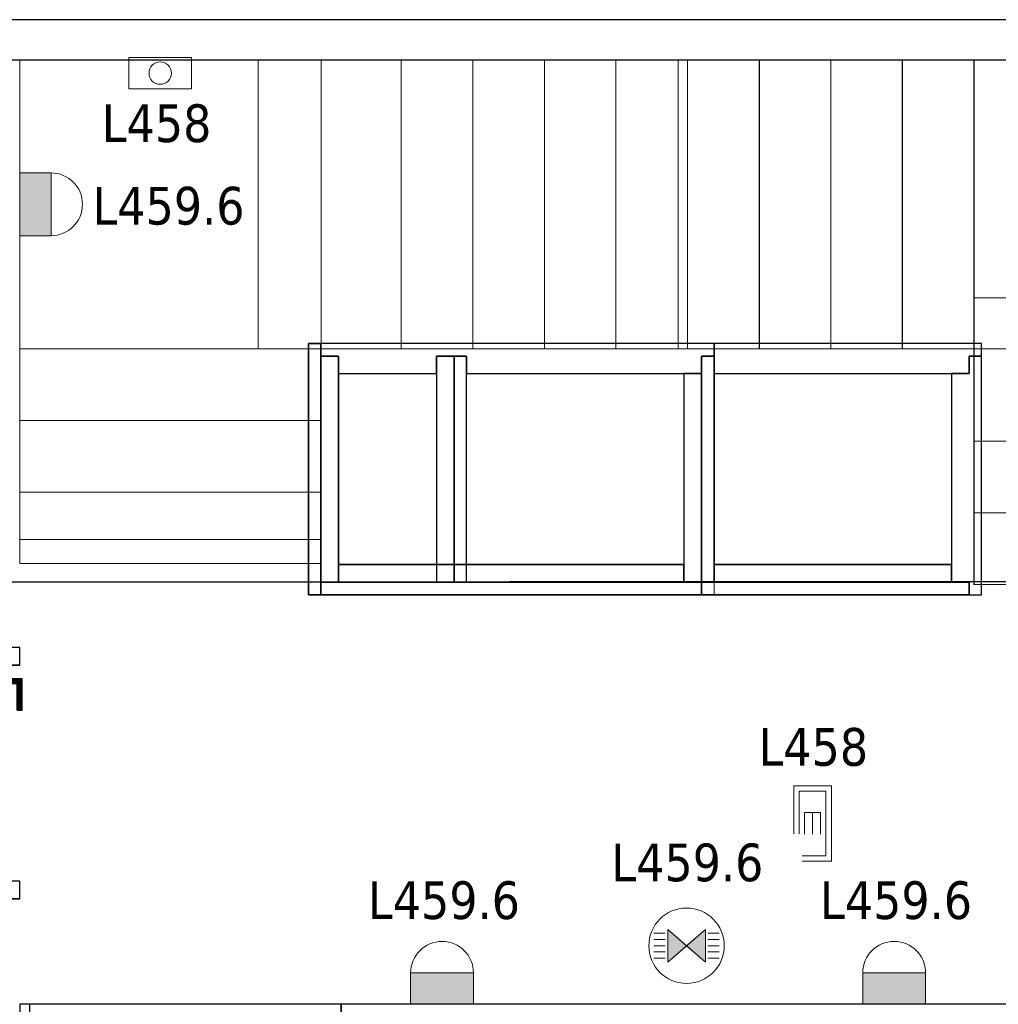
# Model space of a CAD drawing. Header units: metres. Extents: x 397.7 to 427.5, y 12.7 to 28.4.
# Tile 124 of 133: x 410.8 to 414.7, y 24.3 to 28.2. Entities that reach past the tile are written whole.
import ezdxf

# ---------------------------------------------------------------- set-up
doc = ezdxf.new("R2010")
doc.units = ezdxf.units.M
doc.layers.add('01_CARPINTERIA', color=5, linetype='Continuous', lineweight=25, true_color=0x0000ff)
doc.layers.add('01_SUELOS', color=7, linetype='Continuous', lineweight=25, true_color=0x007f00)
for name, color, linetype, lineweight in [('A-DETL-GENF-OTLN', 7, 'Continuous', 18), ('A-WALL-____-MCUT', 7, 'Continuous', 25), ('A-WALL-____-OTLN', 7, 'Continuous', 25), ('E-LITE-____-IDEN', 7, 'Continuous', 30), ('E-LITE-EQPM-IDEN', 7, 'Continuous', 30), ('S-STRS-____-MCUT', 7, 'Continuous', 18), ('S-STRS-____-OTLN', 7, 'Continuous', 18)]:
    doc.layers.add(name, color=color, linetype=linetype, lineweight=lineweight)
doc.styles.add('Tahoma_4', font='tahoma.ttf', dxfattribs={"height": 0.15})

# ---------------------------------------------------------------- blocks, each defined once
blk = doc.blocks.new('Family - Evans P4-153951-07_ENLLUMENAT_P4')
at = {"layer": 'A-WALL-____-MCUT', "color": 253, "true_color": 0xaaaaaa}
for p, q in [((5.34, 0.15), (0, 0.15)), ((0, 0.15), (0, 0)), ((5.34, 0), (5.34, 0.15)), ((6.58, 0.15), (6.58, 0)), ((6.62, 0.15), (6.58, 0.15)), ((6.62, 0), (6.62, 0.15)), ((0, 0), (5.34, 0)), ((6.58, 0), (6.62, 0))]:
    blk.add_line(p, q, dxfattribs=at)
at = {"layer": 'A-WALL-____-OTLN', "color": 253, "true_color": 0xaaaaaa}
for p, q in [((6.62, 0.15), (0, 0.15)), ((0, 0.15), (0, 0)), ((6.58, 0.15), (5.34, 0.15)), ((5.34, 0.15), (5.34, 0)), ((6.58, 0.15), (6.58, 0)), ((6.62, 0), (6.62, 0.15)), ((0, 0), (6.62, 0)), ((5.34, 0), (6.58, 0))]:
    blk.add_line(p, q, dxfattribs=at)
at = {"layer": 'A-WALL-____-OTLN', "color": 253, "lineweight": 18, "true_color": 0xaaaaaa}
blk.add_line((0, 0), (6.62, 0), dxfattribs=at)
blk = doc.blocks.new('Family - Evans P4-154228-07_ENLLUMENAT_P4')
at = {"layer": 'A-WALL-____-MCUT', "color": 253, "true_color": 0xaaaaaa}
for p, q in [((25.5877, 0.16), (0.0332, 0.16)), ((0, 0), (25.556, 0))]:
    blk.add_line(p, q, dxfattribs=at)
at = {"layer": 'A-WALL-____-OTLN', "color": 253, "true_color": 0xaaaaaa}
for p, q in [((25.5877, 0.16), (0.0332, 0.16)), ((0, 0), (25.556, 0))]:
    blk.add_line(p, q, dxfattribs=at)
at = {"layer": 'A-WALL-____-OTLN', "color": 253, "lineweight": 18, "true_color": 0xaaaaaa}
blk.add_line((0, 0), (25.556, 0), dxfattribs=at)
blk = doc.blocks.new('Family - Escala P4-154404-07_ENLLUMENAT_P4')
at = {"layer": 'S-STRS-____-MCUT', "color": 253, "true_color": 0xaaaaaa}
for p, q in [((2.6211, 1.6126), (2.6211, 2.0879)), ((2.6211, 2.0879), (2.8077, 2.0879)), ((2.8077, 2.0879), (2.8382, 2.0879)), ((2.8382, 2.0879), (2.8805, 2.0879)), ((2.8805, 2.0879), (2.9431, 2.0879)), ((2.9431, 2.0879), (2.944, 2.0879)), ((3.229, 2.0879), (2.944, 2.0879)), ((2.944, 2.0879), (2.944, 0.9379)), ((2.944, 2.0879), (2.944, 0.9417)), ((3.229, 0.9379), (3.229, 2.0879)), ((2.6211, 0.9379), (2.6211, 1.6126)), ((2.944, 0.9417), (2.944, 0.9379)), ((2.8077, 0.9379), (2.6211, 0.9379)), ((2.8382, 0.9379), (2.8077, 0.9379)), ((2.8805, 0.9379), (2.8382, 0.9379)), ((2.9431, 0.9379), (2.8805, 0.9379)), ((2.944, 0.9379), (2.9431, 0.9379)), ((2.944, 0.9379), (3.229, 0.9379))]:
    blk.add_line(p, q, dxfattribs=at)
at = {"layer": 'S-STRS-____-OTLN', "color": 253, "true_color": 0xaaaaaa}
for p, q in [((3.7989, 2.0879), (2.6211, 2.0879)), ((2.6211, 1.6126), (2.6211, 2.0879)), ((3.7989, 2.0879), (2.6211, 2.0879)), ((2.8077, 2.0879), (2.6211, 2.0879)), ((2.8382, 2.0879), (2.8077, 2.0879)), ((2.8805, 2.0879), (2.8382, 2.0879)), ((2.9431, 2.0879), (2.8805, 2.0879)), ((2.9431, 2.0879), (2.944, 2.0879)), ((3.229, 2.0879), (2.944, 2.0879)), ((2.944, 2.0879), (2.944, 0.9379)), ((2.944, 2.0879), (2.944, 0.9379)), ((2.944, 0.9417), (2.944, 2.0879)), ((2.944, 2.0879), (3.229, 2.0879)), ((2.944, 2.0879), (2.944, 0.9379)), ((2.944, 2.0879), (3.229, 2.0879)), ((3.229, 0.9379), (3.229, 2.0879)), ((3.514, 2.0879), (3.229, 2.0879)), ((3.229, 2.0879), (3.514, 2.0879)), ((3.229, 2.0879), (3.229, 0.9379)), ((3.229, 0.9379), (3.229, 2.0879)), ((3.229, 0.9379), (3.229, 2.0879)), ((3.514, 2.0879), (3.229, 2.0879)), ((3.229, 0.9379), (3.229, 2.0879)), ((3.229, 2.0879), (3.229, 0.9379)), ((3.229, 2.0879), (3.514, 2.0879)), ((3.229, 2.0879), (3.229, 0.9379)), ((3.799, 2.0879), (3.514, 2.0879)), ((3.514, 2.0879), (3.799, 2.0879)), ((3.514, 2.0879), (3.514, 0.9379)), ((3.514, 0.9379), (3.514, 2.0879)), ((3.514, 0.9379), (3.514, 2.0879)), ((3.514, 2.0879), (3.514, 0.9379)), ((3.514, 2.0879), (3.799, 2.0879)), ((3.514, 0.9379), (3.514, 2.0879)), ((3.514, 0.9379), (3.514, 2.0879)), ((3.514, 2.0879), (3.514, 0.9379)), ((3.514, 2.0879), (3.799, 2.0879)), ((3.514, 2.0879), (3.514, 0.9379)), ((3.7989, 0.9379), (3.7989, 2.0879)), ((3.799, 2.0879), (3.7989, 2.0879)), ((3.7989, 0.9379), (3.7989, 2.0879)), ((3.7989, 2.0879), (3.799, 2.0879)), ((4.9492, 2.0879), (3.799, 2.0879)), ((3.799, 2.0879), (4.9492, 2.0879)), ((3.799, 2.0879), (3.799, 0.9379)), ((3.799, 0.9379), (3.799, 2.0879)), ((4.9492, 2.0879), (3.799, 2.0879)), ((3.799, 2.0879), (4.9492, 2.0879)), ((3.799, 2.0879), (3.799, 0.9379)), ((3.799, 0.9379), (3.799, 2.0879)), ((3.799, 0.9379), (3.799, 2.0879)), ((3.799, 2.0879), (3.799, 0.9379)), ((3.799, 2.0879), (3.799, 0.9379)), ((3.799, 0.9379), (3.799, 2.0879)), ((3.799, 0.9379), (3.799, 2.0879)), ((3.799, 2.0879), (3.799, 0.9379)), ((4.949, 0.9378), (4.9492, 2.0879)), ((4.9492, 2.0879), (4.949, 0.9378)), ((4.949, 0.9378), (4.9492, 2.0879)), ((4.9492, 2.0879), (4.949, 0.9378)), ((2.6211, 1.6126), (2.6211, 0.9379)), ((3.7991, 1.1403), (3.7989, 0.0002)), ((3.799, 0.9379), (3.7991, 1.1403)), ((3.7991, 1.1403), (4.9491, 1.1401)), ((4.9489, 0), (4.9491, 1.1401)), ((4.9491, 1.1401), (4.949, 0.9378)), ((2.944, 0.9417), (2.944, 0.9379)), ((3.7989, 0.9379), (2.6211, 0.9379)), ((3.7989, 0.9379), (2.6211, 0.9379)), ((2.8077, 0.9379), (2.6211, 0.9379)), ((2.8382, 0.9379), (2.8077, 0.9379)), ((2.8382, 0.9379), (2.8805, 0.9379)), ((2.8805, 0.9379), (2.9431, 0.9379)), ((2.9431, 0.9379), (2.944, 0.9379)), ((2.944, 0.9379), (3.229, 0.9379)), ((2.944, 0.9379), (3.229, 0.9379)), ((3.229, 0.9379), (2.944, 0.9379)), ((3.229, 0.9379), (3.514, 0.9379)), ((3.514, 0.9379), (3.229, 0.9379)), ((3.229, 0.9379), (3.514, 0.9379)), ((3.514, 0.9379), (3.229, 0.9379)), ((3.514, 0.9379), (3.799, 0.9379)), ((3.799, 0.9379), (3.514, 0.9379)), ((3.514, 0.9379), (3.799, 0.9379)), ((3.799, 0.9379), (3.514, 0.9379)), ((3.7989, 0.9379), (3.799, 0.9379)), ((3.7989, 0.9379), (3.799, 0.9379)), ((3.799, 0.9379), (4.949, 0.9378)), ((4.949, 0.9378), (3.799, 0.9379)), ((4.949, 0.9378), (3.799, 0.9379)), ((3.799, 0.9379), (3.799, 0.5702)), ((3.799, 0.9379), (4.949, 0.9378)), ((3.799, 0.9379), (4.949, 0.9378)), ((4.949, 0.9378), (3.799, 0.9379)), ((4.949, 0.9378), (3.799, 0.9379)), ((3.799, 0.9379), (4.949, 0.9378)), ((3.799, 0.9379), (3.799, 0.5702)), ((3.799, 0.5702), (3.799, 0.9379)), ((4.949, 0.57), (4.949, 0.9378)), ((4.949, 0.57), (4.949, 0.9378)), ((4.949, 0.9378), (4.949, 0.57)), ((3.799, 0.5702), (4.949, 0.57)), ((3.799, 0.5702), (4.949, 0.57)), ((3.799, 0.2852), (3.799, 0.5702)), ((3.799, 0.5702), (4.949, 0.57)), ((4.949, 0.57), (3.799, 0.5702)), ((4.949, 0.57), (3.799, 0.5702)), ((3.799, 0.5702), (4.949, 0.57)), ((3.799, 0.5702), (3.799, 0.2852)), ((3.799, 0.2852), (3.799, 0.5702)), ((4.949, 0.57), (4.949, 0.285)), ((4.949, 0.285), (4.949, 0.57)), ((4.949, 0.57), (4.949, 0.285)), ((3.7989, 0.0002), (3.799, 0.2852)), ((3.799, 0.2852), (3.7989, 0.0002)), ((3.7989, 0.0002), (3.799, 0.2852)), ((3.799, 0.2852), (4.949, 0.285)), ((3.799, 0.2852), (4.949, 0.285)), ((4.949, 0.285), (3.799, 0.2852)), ((3.799, 0.2852), (4.949, 0.285)), ((3.799, 0.2852), (4.949, 0.285)), ((4.949, 0.285), (3.799, 0.2852)), ((4.949, 0.285), (4.9489, 0)), ((4.9489, 0), (4.949, 0.285)), ((4.949, 0.285), (4.9489, 0)), ((4.9489, 0), (3.7989, 0.0002)), ((3.7989, 0.0002), (4.9489, 0)), ((3.7989, 0.0002), (4.9489, 0)), ((4.9489, 0), (3.7989, 0.0002))]:
    blk.add_line(p, q, dxfattribs=at)
blk = doc.blocks.new('Family - LONDR55-XX_ZZ-ARQ-CAA-M3D-Londres55-154438-07_ENLLUMENAT_P4')
at = {"layer": '01_CARPINTERIA', "color": 161, "true_color": 0xaaaaff}
for p, q in [((0.75, 0.1087), (0.75, 0.11)), ((0.75, 0.11), (0.75, 0.1087)), ((0.875, 0.11), (0.75, 0.11)), ((0.75, 0.105), (0.75, 0.1087)), ((0.75, 0.1087), (0.75, 0.105)), ((0.8737, 0.1087), (0.75, 0.1087)), ((0.8737, 0.1087), (0.75, 0.1087)), ((0.75, 0.1), (0.75, 0.105)), ((0.75, 0.105), (0.75, 0.1)), ((0.87, 0.105), (0.75, 0.105)), ((0.87, 0.105), (0.75, 0.105)), ((0.75, 0.095), (0.75, 0.1)), ((0.75, 0.1), (0.75, 0.095)), ((0.75, 0.1), (0.865, 0.1)), ((0.865, 0.1), (0.75, 0.1)), ((0.75, 0.095), (0.75, 0.0913)), ((0.75, 0.0913), (0.75, 0.095)), ((0.86, 0.095), (0.75, 0.095)), ((0.86, 0.095), (0.75, 0.095)), ((0.75, 0.0913), (0.75, 0.09)), ((0.75, 0.09), (0.75, 0.0913)), ((0.8563, 0.0913), (0.75, 0.0913)), ((0.8563, 0.0913), (0.75, 0.0913)), ((0.855, 0.09), (0.75, 0.09)), ((0.855, 0.09), (0.8563, 0.0913)), ((0.8563, 0.0913), (0.855, 0.09)), ((0.855, 0.06), (0.855, 0.09)), ((0.8563, 0.0913), (0.86, 0.095)), ((0.86, 0.095), (0.8563, 0.0913)), ((0.8563, 0.06), (0.8563, 0.0913)), ((0.8563, 0.06), (0.8563, 0.0913)), ((0.86, 0.095), (0.865, 0.1)), ((0.865, 0.1), (0.86, 0.095)), ((0.86, 0.06), (0.86, 0.095)), ((0.86, 0.06), (0.86, 0.095)), ((0.87, 0.105), (0.865, 0.1)), ((0.865, 0.1), (0.87, 0.105)), ((0.865, 0.1), (0.865, 0.06)), ((0.865, 0.06), (0.865, 0.1)), ((0.8737, 0.1087), (0.87, 0.105)), ((0.87, 0.105), (0.8737, 0.1087)), ((0.87, 0.06), (0.87, 0.105)), ((0.87, 0.06), (0.87, 0.105)), ((0.875, 0.11), (0.8737, 0.1087)), ((0.8737, 0.1087), (0.875, 0.11)), ((0.8737, 0.06), (0.8737, 0.1087)), ((0.8737, 0.06), (0.8737, 0.1087)), ((0.875, 0.06), (0.875, 0.11)), ((0.95, 0.05), (0.05, 0.05)), ((0.05, 0.05), (0.05, 0.01)), ((0.95, 0.05), (0.05, 0.05)), ((0.05, 0.01), (0.05, 0.05)), ((0.89, 0.06), (0.84, 0.06)), ((0.84, 0.06), (0.89, 0.06)), ((0.84, 0.05), (0.84, 0.06)), ((0.84, 0.05), (0.84, 0.06)), ((0.89, 0.05), (0.84, 0.05)), ((0.84, 0.05), (0.89, 0.05)), ((0.8563, 0.06), (0.855, 0.06)), ((0.855, 0.06), (0.8563, 0.06)), ((0.86, 0.06), (0.8563, 0.06)), ((0.8563, 0.06), (0.86, 0.06)), ((0.865, 0.06), (0.86, 0.06)), ((0.86, 0.06), (0.865, 0.06)), ((0.87, 0.06), (0.865, 0.06)), ((0.865, 0.06), (0.87, 0.06)), ((0.87, 0.06), (0.8737, 0.06)), ((0.8737, 0.06), (0.87, 0.06)), ((0.8737, 0.06), (0.875, 0.06)), ((0.875, 0.06), (0.8737, 0.06)), ((0.89, 0.05), (0.89, 0.06)), ((0.89, 0.06), (0.89, 0.05)), ((0.95, 0.01), (0.95, 0.05)), ((0.95, 0.01), (0.95, 0.05)), ((0.07, 0.03), (0, 0.03)), ((0, 0.03), (0, -0.04)), ((0.07, 0.03), (0, 0.03)), ((0, -0.04), (0, 0.03)), ((0.05, 0.01), (0.95, 0.01)), ((0.05, 0.01), (0.95, 0.01)), ((0.07, -0.04), (0.07, 0.03)), ((0.07, -0.04), (0.07, 0.03)), ((0.84, 0.01), (0.89, 0.01)), ((0.89, 0.01), (0.84, 0.01)), ((0.84, 0), (0.84, 0.01)), ((0.84, 0), (0.84, 0.01)), ((0.84, 0), (0.89, 0)), ((0.89, 0), (0.84, 0)), ((0.8563, 0), (0.855, 0)), ((0.855, 0), (0.8563, 0)), ((0.86, 0), (0.8563, 0)), ((0.8563, 0), (0.86, 0)), ((0.8563, -0.0313), (0.8563, 0)), ((0.86, 0), (0.865, 0)), ((0.865, 0), (0.86, 0)), ((0.86, -0.035), (0.86, 0)), ((0.865, 0), (0.87, 0)), ((0.87, 0), (0.865, 0)), ((0.865, 0), (0.865, -0.04)), ((0.865, -0.04), (0.865, 0)), ((0.87, 0), (0.8737, 0)), ((0.8737, 0), (0.87, 0)), ((0.87, -0.045), (0.87, 0)), ((0.8737, 0), (0.875, 0)), ((0.875, 0), (0.8737, 0)), ((0.8737, -0.0487), (0.8737, 0)), ((0.875, -0.05), (0.875, 0)), ((0.89, 0), (0.89, 0.01)), ((0.89, 0.01), (0.89, 0)), ((1, 0.03), (0.93, 0.03)), ((0.93, 0.03), (0.93, -0.04)), ((1, 0.03), (0.93, 0.03)), ((0.93, -0.04), (0.93, 0.03)), ((1, -0.04), (1, 0.03)), ((1, -0.04), (1, 0.03)), ((0.75, -0.0313), (0.75, -0.03)), ((0.75, -0.03), (0.75, -0.0313)), ((0.75, -0.03), (0.855, -0.03)), ((0.75, -0.035), (0.75, -0.0313)), ((0.75, -0.0313), (0.75, -0.035)), ((0.75, -0.0313), (0.8563, -0.0313)), ((0.75, -0.0313), (0.8563, -0.0313)), ((0.75, -0.04), (0.75, -0.035)), ((0.75, -0.035), (0.75, -0.04)), ((0.75, -0.035), (0.86, -0.035)), ((0.75, -0.035), (0.86, -0.035)), ((0.855, -0.03), (0.855, 0)), ((0.8563, -0.0313), (0.855, -0.03)), ((0.855, -0.03), (0.8563, -0.0313)), ((0.8563, -0.0313), (0.8563, 0)), ((0.86, -0.035), (0.8563, -0.0313)), ((0.8563, -0.0313), (0.86, -0.035)), ((0.86, -0.035), (0.86, 0)), ((0.865, -0.04), (0.86, -0.035)), ((0.86, -0.035), (0.865, -0.04)), ((0.87, -0.045), (0.87, 0)), ((0.8737, -0.0487), (0.8737, 0)), ((0, -0.04), (0.07, -0.04)), ((0, -0.04), (0.07, -0.04)), ((0.75, -0.045), (0.75, -0.04)), ((0.75, -0.04), (0.75, -0.045)), ((0.865, -0.04), (0.75, -0.04)), ((0.75, -0.04), (0.865, -0.04)), ((0.75, -0.045), (0.75, -0.0487)), ((0.75, -0.0487), (0.75, -0.045)), ((0.75, -0.045), (0.87, -0.045)), ((0.75, -0.045), (0.87, -0.045)), ((0.75, -0.0487), (0.75, -0.05)), ((0.75, -0.05), (0.75, -0.0487)), ((0.75, -0.0487), (0.8737, -0.0487)), ((0.75, -0.0487), (0.8737, -0.0487)), ((0.75, -0.05), (0.875, -0.05)), ((0.865, -0.04), (0.87, -0.045)), ((0.87, -0.045), (0.865, -0.04)), ((0.87, -0.045), (0.8737, -0.0487)), ((0.8737, -0.0487), (0.87, -0.045)), ((0.8737, -0.0487), (0.875, -0.05)), ((0.875, -0.05), (0.8737, -0.0487)), ((0.93, -0.04), (1, -0.04)), ((0.93, -0.04), (1, -0.04))]:
    blk.add_line(p, q, dxfattribs=at)
blk = doc.blocks.new('Family - Porta P4-154439-07_ENLLUMENAT_P4')
blk.add_blockref('Family - LONDR55-XX_ZZ-ARQ-CAA-M3D-Londres55-154438-07_ENLLUMENAT_P4', (0, 0))
blk = doc.blocks.new('Family - LONDR55-XX_ZZ-ARQ-CAA-M3D-Londres55-154484-07_ENLLUMENAT_P4')
at = {"layer": '01_SUELOS', "color": 9, "true_color": 0xaad4aa}
for p, q in [((17.4818, 12.8815), (12.3818, 12.8788)), ((12.3818, 12.8788), (17.4818, 12.8815))]:
    blk.add_line(p, q, dxfattribs=at)
blk = doc.blocks.new('Family - Envans PB-155415-07_ENLLUMENAT_P4')
at = {"layer": 'A-WALL-____-MCUT', "color": 253, "true_color": 0xaaaaaa}
for p, q in [((0.9849, 0.12), (0.05, 0.12)), ((0.05, 0.12), (0.05, 0.05)), ((0.9849, 0.05), (0.9849, 0.12)), ((1.4949, 0.12), (1.1049, 0.12)), ((1.1049, 0.12), (1.1049, 0.05)), ((1.4949, 0.05), (1.4949, 0.12)), ((0, 0.05), (0, 0)), ((0.05, 0.05), (0, 0.05)), ((1.1049, 0.05), (0.9849, 0.05)), ((1.5649, 0.05), (1.4949, 0.05)), ((1.5649, 0), (1.5649, 0.05)), ((0, 0), (1.5649, 0))]:
    blk.add_line(p, q, dxfattribs=at)
at = {"layer": 'A-WALL-____-OTLN', "color": 253, "true_color": 0xaaaaaa}
for p, q in [((0.05, 0.12), (0.05, 0.05)), ((0.9849, 0.12), (0.05, 0.12)), ((0.9849, 0.05), (0.9849, 0.12)), ((1.1049, 0.12), (1.1049, 0.05)), ((1.4949, 0.12), (1.1049, 0.12)), ((1.4949, 0.05), (1.4949, 0.12)), ((0, 0.05), (0, 0)), ((0.05, 0.05), (0, 0.05)), ((1.1049, 0.05), (0.9849, 0.05)), ((1.5649, 0.05), (1.4949, 0.05)), ((1.5649, 0), (1.5649, 0.05)), ((0, 0), (1.5649, 0))]:
    blk.add_line(p, q, dxfattribs=at)
at = {"layer": 'A-WALL-____-OTLN', "color": 253, "lineweight": 18, "true_color": 0xaaaaaa}
blk.add_line((0, 0), (1.6149, 0), dxfattribs=at)
blk = doc.blocks.new('Family - Envans PB-155440-07_ENLLUMENAT_P4')
at = {"layer": 'A-WALL-____-MCUT', "color": 253, "true_color": 0xaaaaaa}
for p, q in [((0.83, 0.12), (0, 0.12)), ((0, 0.12), (0, 0.05)), ((0.83, 0.05), (0.83, 0.12)), ((0, 0.05), (0, 0)), ((0.9, 0.05), (0, 0.05)), ((0, 0.05), (0.83, 0.05)), ((0.9, 0), (0.9, 0.05)), ((0, 0), (0.9, 0))]:
    blk.add_line(p, q, dxfattribs=at)
at = {"layer": 'A-WALL-____-OTLN', "color": 253, "true_color": 0xaaaaaa}
for p, q in [((0.83, 0.12), (0, 0.12)), ((0, 0.12), (0, 0.05)), ((0.83, 0.05), (0.83, 0.12)), ((0, 0.05), (0, 0)), ((0, 0.05), (0.9, 0.05)), ((0, 0.05), (0.83, 0.05)), ((0.9, 0.05), (0.9, 0)), ((0.9, 0), (0, 0))]:
    blk.add_line(p, q, dxfattribs=at)
at = {"layer": 'A-WALL-____-OTLN', "color": 253, "lineweight": 18, "true_color": 0xaaaaaa}
blk.add_line((-0.05, 0), (0.9, 0), dxfattribs=at)
blk = doc.blocks.new('Family - Envans PB-155580-07_ENLLUMENAT_P4')
at = {"layer": 'A-WALL-____-MCUT', "color": 253, "true_color": 0xaaaaaa}
for p, q in [((1.4449, 0.12), (0.07, 0.12)), ((0.07, 0.12), (0.07, 0.05)), ((1.4449, 0.05), (1.4449, 0.12)), ((0, 0.05), (0, 0)), ((1.5149, 0.05), (0, 0.05)), ((0.07, 0.05), (1.4449, 0.05)), ((1.5149, 0), (1.5149, 0.05)), ((0, 0), (1.5149, 0))]:
    blk.add_line(p, q, dxfattribs=at)
at = {"layer": 'A-WALL-____-OTLN', "color": 253, "true_color": 0xaaaaaa}
for p, q in [((0.07, 0.05), (0.07, 0.12)), ((0.07, 0.12), (1.4449, 0.12)), ((1.4449, 0.12), (1.4449, 0.05)), ((0, 0.05), (1.5149, 0.05)), ((0, 0), (0, 0.05)), ((1.4449, 0.05), (0.07, 0.05)), ((1.5149, 0.05), (1.5149, 0)), ((1.5149, 0), (0, 0))]:
    blk.add_line(p, q, dxfattribs=at)
at = {"layer": 'A-WALL-____-OTLN', "color": 253, "lineweight": 18, "true_color": 0xaaaaaa}
blk.add_line((0, 0), (1.5149, 0), dxfattribs=at)
blk = doc.blocks.new('Family - Envans PB-155603-07_ENLLUMENAT_P4')
at = {"layer": 'A-WALL-____-MCUT', "color": 253, "true_color": 0xaaaaaa}
for p, q in [((0.95, 0.12), (0.05, 0.12)), ((0.05, 0.12), (0.05, 0.05)), ((0.95, 0.05), (0.95, 0.12)), ((0, 0.05), (0, 0)), ((1, 0.05), (0, 0.05)), ((0.05, 0.05), (0.95, 0.05)), ((1, 0), (1, 0.05)), ((0, 0), (1, 0))]:
    blk.add_line(p, q, dxfattribs=at)
at = {"layer": 'A-WALL-____-OTLN', "color": 253, "true_color": 0xaaaaaa}
for p, q in [((0.05, 0.05), (0.05, 0.12)), ((0.05, 0.12), (0.95, 0.12)), ((0.95, 0.12), (0.95, 0.05)), ((0, 0.05), (1, 0.05)), ((0, 0), (0, 0.05)), ((0.95, 0.05), (0.05, 0.05)), ((1, 0.05), (1, 0)), ((1, 0), (0, 0))]:
    blk.add_line(p, q, dxfattribs=at)
at = {"layer": 'A-WALL-____-OTLN', "color": 253, "lineweight": 18, "true_color": 0xaaaaaa}
blk.add_line((0, 0), (1, 0), dxfattribs=at)
blk = doc.blocks.new('Family - Envans PB-155632-07_ENLLUMENAT_P4')
at = {"layer": 'A-WALL-____-MCUT', "color": 253, "true_color": 0xaaaaaa}
for p, q in [((1.0656, 0.12), (0.05, 0.12)), ((0.05, 0.12), (0.05, 0.05)), ((1.0656, 0), (1.0656, 0.12)), ((0.05, 0.05), (0, 0.05)), ((0, 0.05), (0, 0)), ((0, 0), (1.0656, 0))]:
    blk.add_line(p, q, dxfattribs=at)
at = {"layer": 'A-WALL-____-OTLN', "color": 253, "true_color": 0xaaaaaa}
for p, q in [((1.0656, 0.12), (0.05, 0.12)), ((0.05, 0.12), (0.05, 0.05)), ((1.0656, 0), (1.0656, 0.12)), ((0, 0.05), (0, 0)), ((0.05, 0.05), (0, 0.05)), ((0, 0), (1.0656, 0))]:
    blk.add_line(p, q, dxfattribs=at)
at = {"layer": 'A-WALL-____-OTLN', "color": 253, "lineweight": 18, "true_color": 0xaaaaaa}
blk.add_line((0, 0), (1.0656, 0), dxfattribs=at)
blk = doc.blocks.new('Family - Envans PB-155670-07_ENLLUMENAT_P4')
at = {"layer": 'A-WALL-____-MCUT', "color": 253, "true_color": 0xaaaaaa}
for p, q in [((0.9, 0.12), (0, 0.12)), ((0, 0.12), (0, 0.05)), ((0.9, 0.05), (0.9, 0.12)), ((0.9, 0.05), (0, 0.05)), ((0, 0.05), (0, 0)), ((0, 0.05), (0.9, 0.05)), ((0.9, 0), (0.9, 0.05)), ((0, 0), (0.9, 0))]:
    blk.add_line(p, q, dxfattribs=at)
at = {"layer": 'A-WALL-____-OTLN', "color": 253, "true_color": 0xaaaaaa}
for p, q in [((0.9, 0.12), (0, 0.12)), ((0, 0.12), (0, 0.05)), ((0.9, 0.05), (0.9, 0.12)), ((0.9, 0.05), (0, 0.05)), ((0, 0.05), (0, 0)), ((0.9, 0.05), (0, 0.05)), ((0.9, 0), (0.9, 0.05)), ((0, 0), (0.9, 0))]:
    blk.add_line(p, q, dxfattribs=at)
at = {"layer": 'A-WALL-____-OTLN', "color": 253, "lineweight": 18, "true_color": 0xaaaaaa}
blk.add_line((0, 0), (0.9, 0), dxfattribs=at)
blk = doc.blocks.new('Family - Envans PB-155780-07_ENLLUMENAT_P4')
at = {"layer": 'A-WALL-____-MCUT', "color": 253, "true_color": 0xaaaaaa}
for p, q in [((0.88, 0.12), (0.05, 0.12)), ((0.05, 0.12), (0.05, 0.05)), ((0.88, 0.05), (0.88, 0.12)), ((0, 0.05), (0, 0)), ((0.05, 0.05), (0, 0.05)), ((0.95, 0.05), (0.88, 0.05)), ((0.95, 0), (0.95, 0.05)), ((0, 0), (0.95, 0))]:
    blk.add_line(p, q, dxfattribs=at)
at = {"layer": 'A-WALL-____-OTLN', "color": 253, "true_color": 0xaaaaaa}
for p, q in [((0.05, 0.12), (0.05, 0.05)), ((0.88, 0.12), (0.05, 0.12)), ((0.88, 0.05), (0.88, 0.12)), ((0, 0.05), (0, 0)), ((0.05, 0.05), (0, 0.05)), ((0.95, 0.05), (0.88, 0.05)), ((0.95, 0), (0.95, 0.05)), ((0, 0), (0.95, 0))]:
    blk.add_line(p, q, dxfattribs=at)
at = {"layer": 'A-WALL-____-OTLN', "color": 253, "lineweight": 18, "true_color": 0xaaaaaa}
blk.add_line((0, 0), (1, 0), dxfattribs=at)
blk = doc.blocks.new('Family - Envans PB-155889-07_ENLLUMENAT_P4')
at = {"layer": 'A-WALL-____-MCUT', "color": 253, "true_color": 0xaaaaaa}
for p, q in [((0.9956, 0.12), (0.05, 0.12)), ((0.05, 0.12), (0.05, 0.05)), ((0.9956, 0.05), (0.9956, 0.12)), ((0, 0.05), (0, 0)), ((1.0656, 0.05), (0, 0.05)), ((0.05, 0.05), (0.9956, 0.05)), ((1.0656, 0), (1.0656, 0.05)), ((0, 0), (1.0656, 0))]:
    blk.add_line(p, q, dxfattribs=at)
at = {"layer": 'A-WALL-____-OTLN', "color": 253, "true_color": 0xaaaaaa}
for p, q in [((0.05, 0.05), (0.05, 0.12)), ((0.05, 0.12), (0.9956, 0.12)), ((0.9956, 0.12), (0.9956, 0.05)), ((0, 0.05), (1.0656, 0.05)), ((0, 0), (0, 0.05)), ((0.9956, 0.05), (0.05, 0.05)), ((1.0656, 0.05), (1.0656, 0)), ((1.0656, 0), (0, 0))]:
    blk.add_line(p, q, dxfattribs=at)
at = {"layer": 'A-WALL-____-OTLN', "color": 253, "lineweight": 18, "true_color": 0xaaaaaa}
blk.add_line((0.05, 0), (1.0656, 0), dxfattribs=at)
blk = doc.blocks.new('Family - Escala P3-156245-07_ENLLUMENAT_P4')
at = {"layer": 'S-STRS-____-OTLN', "color": 253, "true_color": 0xaaaaaa}
for p, q in [((1.1998, 2.0879), (0, 2.0879)), ((0, 2.0879), (1.1998, 2.0879)), ((0, 2.0879), (0, 0.9379)), ((0, 0.9379), (0, 2.0879)), ((1.1998, 2.0879), (0, 2.0879)), ((0, 2.0879), (1.1998, 2.0879)), ((0, 2.0879), (0, 0.9379)), ((0, 0.9379), (0, 2.0879)), ((3.7989, 2.0879), (0.9489, 2.0879)), ((0.9489, 2.0879), (1.1998, 2.0879)), ((0.9489, 0.9379), (0.9489, 2.0879)), ((3.7989, 2.0879), (0.9489, 2.0879)), ((0.9489, 0.9379), (0.9489, 2.0879)), ((0.9489, 2.0879), (1.1998, 2.0879)), ((1.1998, 0.9379), (1.1998, 2.0879)), ((1.1998, 2.0879), (1.1998, 0.9379)), ((1.519, 2.0879), (1.1998, 2.0879)), ((1.1998, 2.0879), (1.519, 2.0879)), ((1.1998, 2.0879), (1.1998, 0.9379)), ((1.1998, 0.9379), (1.1998, 2.0879)), ((1.1998, 0.9379), (1.1998, 2.0879)), ((1.1998, 2.0879), (1.1998, 0.9379)), ((1.519, 2.0879), (1.1998, 2.0879)), ((1.1998, 2.0879), (1.1998, 0.9379)), ((1.1998, 2.0879), (1.519, 2.0879)), ((1.1998, 0.9379), (1.1998, 2.0879)), ((1.1998, 2.0879), (1.1998, 0.9379)), ((1.1998, 2.0879), (1.1998, 0.9379)), ((1.804, 2.0879), (1.519, 2.0879)), ((1.519, 2.0879), (1.804, 2.0879)), ((1.519, 2.0879), (1.519, 0.9379)), ((1.519, 0.9379), (1.519, 2.0879)), ((1.519, 0.9379), (1.519, 2.0879)), ((1.519, 2.0879), (1.519, 0.9379)), ((1.519, 2.0879), (1.519, 0.9379)), ((1.519, 2.0879), (1.804, 2.0879)), ((1.519, 2.0879), (1.519, 0.9379)), ((1.519, 2.0879), (1.519, 0.9379)), ((1.804, 2.0879), (1.519, 2.0879)), ((1.519, 2.0879), (1.519, 0.9379)), ((2.089, 2.0879), (1.804, 2.0879)), ((1.804, 2.0879), (2.089, 2.0879)), ((1.804, 2.0879), (1.804, 0.9379)), ((1.804, 0.9379), (1.804, 2.0879)), ((1.804, 0.9379), (1.804, 2.0879)), ((1.804, 2.0879), (1.804, 0.9379)), ((1.804, 2.0879), (2.089, 2.0879)), ((1.804, 2.0879), (1.804, 0.9379)), ((1.804, 2.0879), (1.804, 0.9379)), ((1.804, 2.0879), (1.804, 0.9379)), ((2.089, 2.0879), (1.804, 2.0879)), ((1.804, 2.0879), (1.804, 0.9379)), ((2.089, 0.9379), (2.089, 2.0879)), ((2.089, 2.0879), (2.089, 0.9379)), ((2.374, 2.0879), (2.089, 2.0879)), ((2.089, 2.0879), (2.374, 2.0879)), ((2.089, 2.0879), (2.089, 0.9379)), ((2.089, 0.9379), (2.089, 2.0879)), ((2.089, 2.0879), (2.374, 2.0879)), ((2.089, 2.0879), (2.089, 0.9379)), ((2.089, 2.0879), (2.089, 0.9379)), ((2.089, 2.0879), (2.089, 0.9379)), ((2.374, 2.0879), (2.089, 2.0879)), ((2.089, 2.0879), (2.089, 0.9379)), ((2.374, 0.9379), (2.374, 2.0879)), ((2.374, 2.0879), (2.374, 0.9379)), ((2.659, 2.0879), (2.374, 2.0879)), ((2.374, 2.0879), (2.659, 2.0879)), ((2.374, 2.0879), (2.374, 0.9379)), ((2.374, 0.9379), (2.374, 2.0879)), ((2.374, 2.0879), (2.659, 2.0879)), ((2.374, 2.0879), (2.374, 0.9379)), ((2.374, 2.0879), (2.374, 0.9379)), ((2.374, 2.0879), (2.374, 0.9379)), ((2.659, 2.0879), (2.374, 2.0879)), ((2.374, 2.0879), (2.374, 0.9379)), ((2.944, 2.0879), (2.659, 2.0879)), ((2.659, 2.0879), (2.944, 2.0879)), ((2.659, 2.0879), (2.659, 0.9379)), ((2.659, 0.9379), (2.659, 2.0879)), ((2.659, 0.9379), (2.659, 2.0879)), ((2.659, 2.0879), (2.659, 0.9379)), ((2.659, 2.0879), (2.944, 2.0879)), ((2.659, 2.0879), (2.659, 0.9379)), ((2.659, 2.0879), (2.659, 0.9379)), ((2.659, 2.0879), (2.659, 0.9379)), ((2.944, 2.0879), (2.659, 2.0879)), ((2.659, 2.0879), (2.659, 0.9379)), ((2.944, 0.9379), (2.944, 2.0879)), ((2.944, 2.0879), (2.944, 0.9379)), ((3.229, 2.0879), (2.944, 2.0879)), ((2.944, 2.0879), (3.229, 2.0879)), ((2.944, 2.0879), (2.944, 0.9379)), ((2.944, 0.9379), (2.944, 2.0879)), ((2.944, 2.0879), (3.229, 2.0879)), ((2.944, 2.0879), (2.944, 0.9379)), ((2.944, 2.0879), (2.944, 0.9379)), ((2.944, 2.0879), (2.944, 0.9379)), ((3.229, 2.0879), (2.944, 2.0879)), ((2.944, 2.0879), (2.944, 0.9379)), ((3.229, 0.9379), (3.229, 2.0879)), ((3.229, 2.0879), (3.229, 0.9379)), ((3.514, 2.0879), (3.229, 2.0879)), ((3.229, 2.0879), (3.514, 2.0879)), ((3.229, 2.0879), (3.229, 0.9379)), ((3.229, 0.9379), (3.229, 2.0879)), ((3.229, 2.0879), (3.514, 2.0879)), ((3.229, 2.0879), (3.229, 0.9379)), ((3.229, 2.0879), (3.229, 0.9379)), ((3.229, 2.0879), (3.229, 0.9379)), ((3.514, 2.0879), (3.229, 2.0879)), ((3.229, 2.0879), (3.229, 0.9379)), ((3.799, 2.0879), (3.514, 2.0879)), ((3.514, 2.0879), (3.799, 2.0879)), ((3.514, 2.0879), (3.514, 0.9379)), ((3.514, 0.9379), (3.514, 2.0879)), ((3.514, 0.9379), (3.514, 2.0879)), ((3.514, 2.0879), (3.514, 0.9379)), ((3.799, 2.0879), (3.514, 2.0879)), ((3.514, 2.0879), (3.514, 0.9379)), ((3.514, 2.0879), (3.514, 0.9379)), ((3.514, 2.0879), (3.514, 0.9379)), ((3.799, 2.0879), (3.514, 2.0879)), ((3.514, 2.0879), (3.514, 0.9379)), ((3.799, 2.0879), (3.7989, 2.0879)), ((3.7989, 2.0879), (3.799, 2.0879)), ((3.7989, 2.0879), (3.7989, 0.9379)), ((3.7989, 0.9379), (3.7989, 2.0879)), ((3.799, 0.9379), (3.799, 2.0879)), ((3.799, 2.0879), (3.799, 0.9379)), ((4.9492, 2.0879), (3.799, 2.0879)), ((3.799, 2.0879), (4.9492, 2.0879)), ((3.799, 2.0879), (3.799, 0.9379)), ((3.799, 0.9379), (3.799, 2.0879)), ((4.9492, 2.0879), (3.799, 2.0879)), ((3.799, 2.0879), (4.9492, 2.0879)), ((3.799, 2.0879), (3.799, 0.9379)), ((3.799, 0.9379), (3.799, 2.0879)), ((3.799, 2.0879), (3.799, 0.9379)), ((3.799, 2.0879), (3.799, 0.9379)), ((3.799, 2.0879), (3.799, 0.9379)), ((3.799, 2.0879), (3.799, 0.9379)), ((4.949, 0.9378), (4.9492, 2.0879)), ((4.9492, 2.0879), (4.949, 0.9378)), ((4.949, 0.9378), (4.9492, 2.0879)), ((4.9492, 2.0879), (4.949, 0.9378)), ((3.7991, 1.1403), (3.7989, 0.0002)), ((3.799, 0.9379), (3.7991, 1.1403)), ((3.7991, 1.1403), (4.9491, 1.1401)), ((4.9489, 0), (4.9491, 1.1401)), ((4.9491, 1.1401), (4.949, 0.9378)), ((0, 0.9379), (1.1998, 0.9379)), ((1.1998, 0.9379), (0, 0.9379)), ((1.1998, 0.9379), (0, 0.9379)), ((0, 0.9379), (1.1998, 0.9379)), ((0, 0.9379), (0, 0.6529)), ((0, 0.6529), (0, 0.9379)), ((0, 0.9379), (1.1998, 0.9379)), ((1.1998, 0.9379), (0, 0.9379)), ((0, 0.9379), (0, 0.6529)), ((0, 0.9379), (0, 0.9378)), ((0, 0.9378), (0, 0.9379)), ((0, 0.9379), (1.1998, 0.9379)), ((0, 0.9379), (0, 0.6529)), ((0, 0.9379), (1.1998, 0.9379)), ((0, 0.9379), (1.1998, 0.9379)), ((0, 0.9379), (1.1998, 0.9379)), ((0, 0.9378), (0, 0.1794)), ((0, 0.9378), (1.1998, 0.9378)), ((1.1998, 0.9378), (0, 0.9378)), ((0, 0.9378), (0, 0.1794)), ((3.7989, 0.9379), (0.9489, 0.9379)), ((0.9489, 0.9379), (1.1998, 0.9379)), ((3.7989, 0.9379), (0.9489, 0.9379)), ((0.9489, 0.9379), (1.1998, 0.9379)), ((1.1998, 0.6529), (1.1998, 0.9379)), ((1.1998, 0.9379), (1.1998, 0.6529)), ((1.1998, 0.9379), (1.519, 0.9379)), ((1.519, 0.9379), (1.1998, 0.9379)), ((1.1998, 0.9378), (1.1998, 0.9379)), ((1.1998, 0.6529), (1.1998, 0.9379)), ((1.1998, 0.9378), (1.1998, 0.9379)), ((1.1998, 0.9379), (1.1998, 0.6529)), ((1.519, 0.9379), (1.1998, 0.9379)), ((1.519, 0.9379), (1.1998, 0.9379)), ((1.1998, 0.9378), (1.1998, 0.1794)), ((1.1998, 0.9378), (1.1998, 0.1794)), ((1.519, 0.9379), (1.804, 0.9379)), ((1.804, 0.9379), (1.519, 0.9379)), ((1.519, 0.9379), (1.804, 0.9379)), ((1.804, 0.9379), (1.519, 0.9379)), ((1.804, 0.9379), (2.089, 0.9379)), ((2.089, 0.9379), (1.804, 0.9379)), ((1.804, 0.9379), (2.089, 0.9379)), ((2.089, 0.9379), (1.804, 0.9379)), ((2.089, 0.9379), (2.374, 0.9379)), ((2.374, 0.9379), (2.089, 0.9379)), ((2.089, 0.9379), (2.374, 0.9379)), ((2.374, 0.9379), (2.089, 0.9379)), ((2.374, 0.9379), (2.659, 0.9379)), ((2.659, 0.9379), (2.374, 0.9379)), ((2.659, 0.9379), (2.374, 0.9379)), ((2.659, 0.9379), (2.374, 0.9379)), ((2.659, 0.9379), (2.944, 0.9379)), ((2.944, 0.9379), (2.659, 0.9379)), ((2.944, 0.9379), (2.659, 0.9379)), ((2.944, 0.9379), (2.659, 0.9379)), ((2.944, 0.9379), (3.229, 0.9379)), ((3.229, 0.9379), (2.944, 0.9379)), ((2.944, 0.9379), (3.229, 0.9379)), ((3.229, 0.9379), (2.944, 0.9379)), ((3.229, 0.9379), (3.514, 0.9379)), ((3.514, 0.9379), (3.229, 0.9379)), ((3.229, 0.9379), (3.514, 0.9379)), ((3.514, 0.9379), (3.229, 0.9379)), ((3.514, 0.9379), (3.799, 0.9379)), ((3.799, 0.9379), (3.514, 0.9379)), ((3.514, 0.9379), (3.799, 0.9379)), ((3.799, 0.9379), (3.514, 0.9379)), ((3.7989, 0.9379), (3.799, 0.9379)), ((3.7989, 0.9379), (3.799, 0.9379)), ((3.799, 0.9379), (4.949, 0.9378)), ((4.949, 0.9378), (3.799, 0.9379)), ((4.949, 0.9378), (3.799, 0.9379)), ((3.799, 0.9379), (4.949, 0.9378)), ((3.799, 0.9379), (3.799, 0.5702)), ((3.799, 0.5702), (3.799, 0.9379)), ((3.799, 0.9379), (4.949, 0.9378)), ((4.949, 0.9378), (3.799, 0.9379)), ((4.949, 0.9378), (3.799, 0.9379)), ((3.799, 0.9379), (3.799, 0.5702)), ((3.799, 0.9379), (4.949, 0.9378)), ((4.949, 0.57), (4.949, 0.9378)), ((4.949, 0.9378), (4.949, 0.57)), ((4.949, 0.57), (4.949, 0.9378)), ((1.1998, 0.6529), (0, 0.6529)), ((0, 0.6529), (1.1998, 0.6529)), ((0, 0.6529), (0, 0.3679)), ((0, 0.3679), (0, 0.6529)), ((0, 0.6529), (1.1998, 0.6529)), ((1.1998, 0.6529), (0, 0.6529)), ((0, 0.3679), (0, 0.6529)), ((0, 0.6529), (0, 0.3679)), ((0, 0.6529), (1.1998, 0.6529)), ((0, 0.6529), (1.1998, 0.6529)), ((0, 0.6529), (1.1998, 0.6529)), ((0, 0.6529), (1.1998, 0.6529)), ((1.1998, 0.3679), (1.1998, 0.6529)), ((1.1998, 0.6529), (1.1998, 0.3679)), ((1.1998, 0.3679), (1.1998, 0.6529)), ((1.1998, 0.6529), (1.1998, 0.3679)), ((3.799, 0.5702), (4.949, 0.57)), ((4.949, 0.57), (3.799, 0.5702)), ((4.949, 0.57), (3.799, 0.5702)), ((3.799, 0.5702), (4.949, 0.57)), ((3.799, 0.5702), (3.799, 0.2852)), ((3.799, 0.2852), (3.799, 0.5702)), ((3.799, 0.5702), (4.949, 0.57)), ((3.799, 0.5702), (4.949, 0.57)), ((3.799, 0.2852), (3.799, 0.5702)), ((4.949, 0.285), (4.949, 0.57)), ((4.949, 0.57), (4.949, 0.285)), ((4.949, 0.57), (4.949, 0.285)), ((1.1998, 0.3679), (0, 0.3679)), ((0, 0.3679), (1.1998, 0.3679)), ((0, 0.3679), (0, 0.0829)), ((0, 0.0829), (0, 0.3679)), ((0, 0.3679), (1.1998, 0.3679)), ((1.1998, 0.3679), (0, 0.3679)), ((0, 0.3679), (0, 0.0829)), ((0, 0.3679), (1.1998, 0.3679)), ((0, 0.0829), (0, 0.3679)), ((0, 0.3679), (1.1998, 0.3679)), ((0, 0.3679), (1.1998, 0.3679)), ((0, 0.3679), (1.1998, 0.3679)), ((1.1998, 0.0829), (1.1998, 0.3679)), ((1.1998, 0.3679), (1.1998, 0.0829)), ((1.1998, 0.3679), (1.1998, 0.0829)), ((1.1998, 0.0829), (1.1998, 0.3679)), ((3.799, 0.2852), (3.7989, 0.0002)), ((3.7989, 0.0002), (3.799, 0.2852)), ((3.7989, 0.0002), (3.799, 0.2852)), ((4.949, 0.285), (3.799, 0.2852)), ((3.799, 0.2852), (4.949, 0.285)), ((3.799, 0.2852), (4.949, 0.285)), ((4.949, 0.285), (3.799, 0.2852)), ((3.799, 0.2852), (4.949, 0.285)), ((3.799, 0.2852), (4.949, 0.285)), ((4.9489, 0), (4.949, 0.285)), ((4.949, 0.285), (4.9489, 0)), ((4.949, 0.285), (4.9489, 0)), ((0, 0.1794), (0, 0.0829)), ((1.1998, 0.1794), (0, 0.1794)), ((1.1998, 0.1794), (0, 0.1794)), ((0, 0.1794), (0, 0.0829)), ((1.1998, 0.1794), (1.1998, 0.0829)), ((1.1998, 0.1794), (1.1998, 0.0829)), ((0, 0.0829), (1.1998, 0.0829)), ((1.1998, 0.0829), (0, 0.0829)), ((0, 0.0829), (1.1998, 0.0829)), ((1.1998, 0.0829), (0, 0.0829)), ((0, 0.0829), (1.1998, 0.0829)), ((0, 0.0829), (1.1998, 0.0829)), ((3.7989, 0.0002), (4.9489, 0)), ((4.9489, 0), (3.7989, 0.0002)), ((4.9489, 0), (3.7989, 0.0002)), ((3.7989, 0.0002), (4.9489, 0))]:
    blk.add_line(p, q, dxfattribs=at)
blk = doc.blocks.new('LONDR55-XX_ZZ-ARQ-CAA-M3D-Londres55_ifc-1-07_ENLLUMENAT_P4')
at = {"layer": '01_CARPINTERIA', "color": 253, "lineweight": 18, "true_color": 0xaaaaaa, "rotation": 90}
blk.add_blockref('Family - Porta P4-154439-07_ENLLUMENAT_P4', (410.787, 24.7295), dxfattribs=at)
at = {"layer": '01_SUELOS', "color": 253, "lineweight": 18, "true_color": 0xaaaaaa}
blk.add_blockref('Family - LONDR55-XX_ZZ-ARQ-CAA-M3D-Londres55-154484-07_ENLLUMENAT_P4', (398.2952, 13.1106), dxfattribs=at)
at = {"layer": 'A-WALL-____-OTLN', "color": 253, "lineweight": 18, "true_color": 0xaaaaaa}
for name, p, rotation in [('Family - Evans P4-154228-07_ENLLUMENAT_P4', (426.8464, 28.2282), 180), ('Family - Envans PB-155415-07_ENLLUMENAT_P4', (413.5914, 26.9396), 180), ('Family - Envans PB-155603-07_ENLLUMENAT_P4', (411.9764, 26.9396), 270), ('Family - Envans PB-155632-07_ENLLUMENAT_P4', (414.6569, 26.9396), 180), ('Family - Envans PB-155780-07_ENLLUMENAT_P4', (414.6569, 25.9396), 90), ('Family - Envans PB-155670-07_ENLLUMENAT_P4', (412.6064, 25.9896), 90), ('Family - Envans PB-155440-07_ENLLUMENAT_P4', (413.5914, 25.9896), 90), ('Family - Evans P4-153951-07_ENLLUMENAT_P4', (417.447, 24.3095), 180)]:
    blk.add_blockref(name, p, dxfattribs=dict(at, rotation=rotation))
for name, p in [('Family - Envans PB-155580-07_ENLLUMENAT_P4', (412.0264, 25.9396)), ('Family - Envans PB-155889-07_ENLLUMENAT_P4', (413.5414, 25.9396))]:
    blk.add_blockref(name, p, dxfattribs=at)
at = {"layer": 'S-STRS-____-OTLN', "color": 253, "lineweight": 18, "true_color": 0xaaaaaa}
for name, p in [('Family - Escala P3-156245-07_ENLLUMENAT_P4', (410.827, 25.9805)), ('Family - Escala P4-154404-07_ENLLUMENAT_P4', (410.8278, 25.9803))]:
    blk.add_blockref(name, p, dxfattribs=at)
blk = doc.blocks.new('ZYR_06_02_03 Aplic Circular 2 - L 07-831984-07_ENLLUMENAT_P4')
at = {"layer": 'A-DETL-GENF-OTLN', "true_color": 0x00c400}
blk.add_hatch(color=92, dxfattribs=at).paths.add_polyline_path([(-0.1229, 0), (-0.125, 0), (-0.125, -0.125), (0.125, -0.125), (0.125, 0)])
at = {"layer": 'A-DETL-GENF-OTLN', "color": 92, "true_color": 0x00c400}
for p, q in [((0.125, 0), (-0.125, 0)), ((-0.125, 0), (-0.125, -0.125)), ((-0.125, 0), (0.125, 0)), ((-0.125, -0.125), (-0.125, 0)), ((0.125, -0.125), (0.125, 0)), ((0.125, 0), (0.125, -0.125)), ((-0.125, -0.125), (0.125, -0.125)), ((0.125, -0.125), (-0.125, -0.125))]:
    blk.add_line(p, q, dxfattribs=at)
blk.add_arc((0, -0.125), 0.125, 180, 360, dxfattribs=at)
blk = doc.blocks.new('ZYR_06_03 Emer Paret Rect - 02 Emergencia Pared Superficie 02-553133-07_ENLLUMENAT_P4')
at = {"layer": 'A-DETL-GENF-OTLN', "color": 6, "true_color": 0xff00ff}
for p, q in [((-0.125, 0), (0.125, 0)), ((-0.125, -0.125), (-0.125, 0)), ((0.125, 0), (0.125, -0.125)), ((0.125, -0.125), (-0.125, -0.125))]:
    blk.add_line(p, q, dxfattribs=at)
blk.add_circle((0, -0.0625), 0.0446, dxfattribs=at)
blk = doc.blocks.new('ZYR_06_03 Emer Sostre Rect - 02 Emergencia Superficie 02-829066-07_ENLLUMENAT_P4')
at = {"layer": 'A-DETL-GENF-OTLN', "color": 6, "true_color": 0xff00ff}
for p, q in [((-0.15, 0.075), (0.15, 0.075)), ((-0.15, -0.075), (-0.15, 0.075)), ((-0.1286, 0.0536), (0.1286, 0.0536)), ((-0.1286, -0.0536), (-0.1286, 0.0536)), ((0.1286, 0.0536), (0.1286, -0.0536)), ((0.15, 0.075), (0.15, -0.075)), ((-0.0429, 0.0321), (-0.0429, -0.0321)), ((-0.0429, 0.0321), (0.0429, 0.0321)), ((-0.0429, 0), (0.0429, 0)), ((-0.0429, -0.0321), (0.0429, -0.0321)), ((0.15, -0.075), (-0.15, -0.075)), ((0.1286, -0.0536), (-0.1286, -0.0536))]:
    blk.add_line(p, q, dxfattribs=at)
blk = doc.blocks.new('ZYR_06_01 Detector Sostre - 01 Detector Presencia 360º-846082-07_ENLLUMENAT_P4')
at = {"layer": 'A-DETL-GENF-OTLN', "true_color": 0x00c400}
for points in [[(-0.075, -0.065), (0, 0), (-0.075, 0.065), (-0.075, -0.0335)], [(0.075, -0.065), (0.075, 0.065), (0, 0), (0.0387, -0.0335)]]:
    blk.add_hatch(color=92, dxfattribs=at).paths.add_polyline_path(points)
at = {"layer": 'A-DETL-GENF-OTLN', "color": 92, "true_color": 0x00c400}
for p, q in [((-0.085, 0.05), (-0.13, 0.05)), ((0, 0), (-0.075, 0.065)), ((-0.075, 0.065), (-0.075, -0.065)), ((-0.075, 0.065), (-0.075, -0.065)), ((-0.075, 0.065), (0.075, -0.065)), ((0.075, 0.065), (-0.075, -0.065)), ((0.075, 0.065), (0, 0)), ((0.075, -0.065), (0.075, 0.065)), ((0.075, 0.065), (0.075, -0.065)), ((0.085, 0.05), (0.13, 0.05)), ((-0.085, 0.025), (-0.13, 0.025)), ((0.085, 0.025), (0.13, 0.025)), ((-0.085, 0), (-0.13, 0)), ((-0.085, -0.025), (-0.13, -0.025)), ((-0.075, -0.065), (0, 0)), ((0, 0), (0.075, -0.065)), ((0.085, 0), (0.13, 0)), ((0.085, -0.025), (0.13, -0.025)), ((-0.085, -0.05), (-0.13, -0.05)), ((0.085, -0.05), (0.13, -0.05))]:
    blk.add_line(p, q, dxfattribs=at)
blk.add_circle((0, 0), 0.15, dxfattribs=at)

msp = doc.modelspace()

# ---------------------------------------------------------------- block references
at = {"lineweight": 5}
msp.add_blockref('LONDR55-XX_ZZ-ARQ-CAA-M3D-Londres55_ifc-1-07_ENLLUMENAT_P4', (0, 0), dxfattribs=at)
at = {"layer": 'A-DETL-GENF-OTLN', "color": 6, "true_color": 0xff00ff}
msp.add_blockref('ZYR_06_03 Emer Paret Rect - 02 Emergencia Pared Superficie 02-553133-07_ENLLUMENAT_P4', (411.3865, 28.0782), dxfattribs=at)
at = {"layer": 'A-DETL-GENF-OTLN', "color": 92, "true_color": 0x00c400}
for p, rotation in [((410.827, 27.4935), 89.9999999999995), ((412.5086, 24.3095), 180), ((414.3086, 24.3095), 180)]:
    msp.add_blockref('ZYR_06_02_03 Aplic Circular 2 - L 07-831984-07_ENLLUMENAT_P4', p, dxfattribs=dict(at, rotation=rotation))
at = {"layer": 'A-DETL-GENF-OTLN', "color": 6, "true_color": 0xff00ff, "rotation": 269.9999999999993}
msp.add_blockref('ZYR_06_03 Emer Sostre Rect - 02 Emergencia Superficie 02-829066-07_ENLLUMENAT_P4', (413.9836, 25.0295), dxfattribs=at)
at = {"layer": 'A-DETL-GENF-OTLN', "color": 92, "true_color": 0x00c400}
msp.add_blockref('ZYR_06_01 Detector Sostre - 01 Detector Presencia 360º-846082-07_ENLLUMENAT_P4', (413.482, 24.5427), dxfattribs=at)

# ---------------------------------------------------------------- texts
at = {"layer": 'E-LITE-EQPM-IDEN', "char_height": 0.15, "width": 0.721519, "attachment_point": 1, "style": 'Tahoma_4'}
for insert in [(411.117, 27.563), (412.2136, 24.799), (414.0136, 24.799)]:
    msp.add_mtext('L459.6', dxfattribs=dict(at, insert=insert))

# ---------------------------------------------------------------- next in the draw order: texts
at = {"layer": 'E-LITE-____-IDEN', "char_height": 0.15, "attachment_point": 1, "style": 'Tahoma_4', "bg_fill": 3, "box_fill_scale": 1.25, "bg_fill_color": 256, "bg_fill_true_color": 13158600, "bg_fill_transparency": 0}
for s, insert, width in [('L458', (411.1539, 27.8912), 0.517088), ('L458', (413.7686, 25.409), 0.517088), ('L459.6', (413.1827, 24.9494), 0.721519)]:
    msp.add_mtext(s, dxfattribs=dict(at, insert=insert, width=width))

doc.saveas('drawing.dxf')
